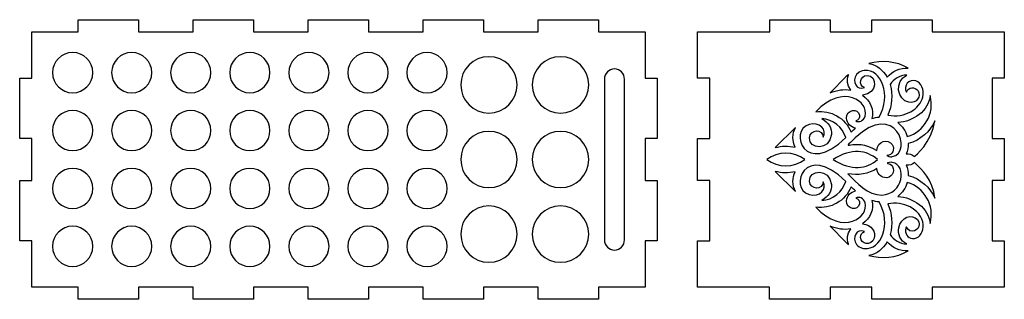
# Model space of a CAD drawing. Header units: millimetres. Extents: x -769 to 675, y -401 to 310.
# Tile 6 of 6: x 141 to 675, y -39 to 112. Entities that reach past the tile are written whole.
import ezdxf

# ---------------------------------------------------------------- set-up
doc = ezdxf.new("R2010")
doc.units = ezdxf.units.MM
doc.header["$MEASUREMENT"] = 0
doc.layers.add('Layer 1', color=7, linetype='Continuous')

msp = doc.modelspace()

# ---------------------------------------------------------------- linework, layer by layer
at = {"layer": 'Layer 1'}
for points, knots in [([(486.5563, 47.702), (486.5563, 47.702), (486.5563, 80.4169), (486.5563, 80.4169), (486.5563, 80.4169), (480.0133, 80.4169), (480.0133, 80.4169), (480.0133, 80.4169), (480.0133, 105.5925), (480.0133, 105.5925), (480.0133, 105.5925), (454.8225, 105.5925), (454.8225, 105.5925), (454.8225, 105.5925), (454.8225, 112.1355), (454.8225, 112.1355), (454.8225, 112.1355), (422.1077, 112.1355), (422.1077, 112.1355), (422.1077, 112.1355), (422.1077, 105.5925), (422.1077, 105.5925), (422.1077, 105.5925), (392.5004, 105.5925), (392.5004, 105.5925), (392.5004, 105.5925), (392.5004, 112.1355), (392.5004, 112.1355), (392.5004, 112.1355), (359.7852, 112.1355), (359.7852, 112.1355), (359.7852, 112.1355), (359.7852, 105.5925), (359.7852, 105.5925), (359.7852, 105.5925), (330.178, 105.5925), (330.178, 105.5925), (330.178, 105.5925), (330.178, 112.1355), (330.178, 112.1355), (330.178, 112.1355), (297.4628, 112.1355), (297.4628, 112.1355), (297.4628, 112.1355), (297.4628, 105.5925), (297.4628, 105.5925), (297.4628, 105.5925), (267.8559, 105.5925), (267.8559, 105.5925), (267.8559, 105.5925), (267.8559, 112.1355), (267.8559, 112.1355), (267.8559, 112.1355), (235.1407, 112.1355), (235.1407, 112.1355), (235.1407, 112.1355), (235.1407, 105.5925), (235.1407, 105.5925), (235.1407, 105.5925), (205.5335, 105.5925), (205.5335, 105.5925), (205.5335, 105.5925), (205.5335, 112.1355), (205.5335, 112.1355), (205.5335, 112.1355), (172.8183, 112.1355), (172.8183, 112.1355), (172.8183, 112.1355), (172.8183, 105.5925), (172.8183, 105.5925), (172.8183, 105.5925), (147.6279, 105.5925), (147.6279, 105.5925), (147.6279, 105.5925), (147.6279, 80.4169), (147.6279, 80.4169), (147.6279, 80.4169), (141.0849, 80.4169), (141.0849, 80.4169), (141.0849, 80.4169), (141.0849, 47.702), (141.0849, 47.702), (141.0849, 47.702), (147.6279, 47.702), (147.6279, 47.702), (147.6279, 47.702), (147.6279, 25.0195), (147.6279, 25.0195), (147.6279, 25.0195), (141.0849, 25.0195), (141.0849, 25.0195), (141.0849, 25.0195), (141.0849, -7.6957), (141.0849, -7.6957), (141.0849, -7.6957), (147.6279, -7.6957), (147.6279, -7.6957), (147.6279, -7.6957), (147.6279, -32.9017), (147.6279, -32.9017), (147.6279, -32.9017), (172.8123, -32.9017), (172.8123, -32.9017), (172.8123, -32.9017), (172.8116, -39.4164), (172.8116, -39.4164), (172.8116, -39.4164), (205.5268, -39.4192), (205.5268, -39.4192), (205.5268, -39.4192), (205.5272, -32.8763), (205.5272, -32.8763), (205.5272, -32.8763), (205.5272, -32.9017), (205.5272, -32.9017), (205.5272, -32.9017), (235.1344, -32.9017), (235.1344, -32.9017), (235.1344, -32.9017), (235.1337, -39.4221), (235.1337, -39.4221), (235.1337, -39.4221), (267.8489, -39.4249), (267.8489, -39.4249), (267.8489, -39.4249), (267.8496, -32.8819), (267.8496, -32.8819), (267.8496, -32.8819), (267.8496, -32.9017), (267.8496, -32.9017), (267.8496, -32.9017), (297.4568, -32.9017), (297.4568, -32.9017), (297.4568, -32.9017), (297.4561, -39.4277), (297.4561, -39.4277), (297.4561, -39.4277), (330.1713, -39.4309), (330.1713, -39.4309), (330.1713, -39.4309), (330.1717, -32.8879), (330.1717, -32.8879), (330.1717, -32.8879), (330.1717, -32.9017), (330.1717, -32.9017), (330.1717, -32.9017), (359.7789, -32.9017), (359.7789, -32.9017), (359.7789, -32.9017), (359.7782, -39.4334), (359.7782, -39.4334), (359.7782, -39.4334), (392.4934, -39.4365), (392.4934, -39.4365), (392.4934, -39.4365), (392.4941, -32.8936), (392.4941, -32.8936), (392.4941, -32.8936), (392.4941, -32.9017), (392.4941, -32.9017), (392.4941, -32.9017), (422.1013, -32.9017), (422.1013, -32.9017), (422.1013, -32.9017), (422.1006, -39.4394), (422.1006, -39.4394), (422.1006, -39.4394), (454.8158, -39.4422), (454.8158, -39.4422), (454.8158, -39.4422), (454.8162, -32.8992), (454.8162, -32.8992), (454.8162, -32.8992), (454.8162, -32.9017), (454.8162, -32.9017), (454.8162, -32.9017), (480.0133, -32.9017), (480.0133, -32.9017), (480.0133, -32.9017), (480.0133, -7.6957), (480.0133, -7.6957), (480.0133, -7.6957), (486.5563, -7.6957), (486.5563, -7.6957), (486.5563, -7.6957), (486.5563, 25.0195), (486.5563, 25.0195), (486.5563, 25.0195), (480.0133, 25.0195), (480.0133, 25.0195), (480.0133, 25.0195), (480.0133, 47.702), (480.0133, 47.702), (480.0133, 47.702), (486.5563, 47.702), (486.5563, 47.702)], [0, 0, 0, 0, 0.01538462, 0.01538462, 0.01538462, 0.03076923, 0.03076923, 0.03076923, 0.04615385, 0.04615385, 0.04615385, 0.06153846, 0.06153846, 0.06153846, 0.07692308, 0.07692308, 0.07692308, 0.09230769, 0.09230769, 0.09230769, 0.10769231, 0.10769231, 0.10769231, 0.12307692, 0.12307692, 0.12307692, 0.13846154, 0.13846154, 0.13846154, 0.15384615, 0.15384615, 0.15384615, 0.16923077, 0.16923077, 0.16923077, 0.18461538, 0.18461538, 0.18461538, 0.2, 0.2, 0.2, 0.21538462, 0.21538462, 0.21538462, 0.23076923, 0.23076923, 0.23076923, 0.24615385, 0.24615385, 0.24615385, 0.26153846, 0.26153846, 0.26153846, 0.27692308, 0.27692308, 0.27692308, 0.29230769, 0.29230769, 0.29230769, 0.30769231, 0.30769231, 0.30769231, 0.32307692, 0.32307692, 0.32307692, 0.33846154, 0.33846154, 0.33846154, 0.35384615, 0.35384615, 0.35384615, 0.36923077, 0.36923077, 0.36923077, 0.38461538, 0.38461538, 0.38461538, 0.4, 0.4, 0.4, 0.41538462, 0.41538462, 0.41538462, 0.43076923, 0.43076923, 0.43076923, 0.44615385, 0.44615385, 0.44615385, 0.46153846, 0.46153846, 0.46153846, 0.47692308, 0.47692308, 0.47692308, 0.49230769, 0.49230769, 0.49230769, 0.50769231, 0.50769231, 0.50769231, 0.52307692, 0.52307692, 0.52307692, 0.53846154, 0.53846154, 0.53846154, 0.55384615, 0.55384615, 0.55384615, 0.56923077, 0.56923077, 0.56923077, 0.58461538, 0.58461538, 0.58461538, 0.6, 0.6, 0.6, 0.61538462, 0.61538462, 0.61538462, 0.63076923, 0.63076923, 0.63076923, 0.64615385, 0.64615385, 0.64615385, 0.66153846, 0.66153846, 0.66153846, 0.67692308, 0.67692308, 0.67692308, 0.69230769, 0.69230769, 0.69230769, 0.70769231, 0.70769231, 0.70769231, 0.72307692, 0.72307692, 0.72307692, 0.73846154, 0.73846154, 0.73846154, 0.75384615, 0.75384615, 0.75384615, 0.76923077, 0.76923077, 0.76923077, 0.78461538, 0.78461538, 0.78461538, 0.8, 0.8, 0.8, 0.81538462, 0.81538462, 0.81538462, 0.83076923, 0.83076923, 0.83076923, 0.84615385, 0.84615385, 0.84615385, 0.86153846, 0.86153846, 0.86153846, 0.87692308, 0.87692308, 0.87692308, 0.89230769, 0.89230769, 0.89230769, 0.90769231, 0.90769231, 0.90769231, 0.92307692, 0.92307692, 0.92307692, 0.93846154, 0.93846154, 0.93846154, 0.95384615, 0.95384615, 0.95384615, 0.96923077, 0.96923077, 0.96923077, 0.98461538, 0.98461538, 0.98461538, 1, 1, 1, 1]), ([(674.6619, 80.3866), (674.6619, 80.3866), (674.6619, 105.5925), (674.6619, 105.5925), (674.6619, 105.5925), (635.6372, 105.5925), (635.6372, 105.5922), (635.6372, 105.5922), (635.6372, 112.1355), (635.6372, 112.1355), (635.6372, 112.1355), (602.922, 112.1355), (602.922, 112.1355), (602.922, 112.1355), (602.922, 105.5922), (602.922, 105.5922), (602.922, 105.5922), (580.2395, 105.5922), (580.2395, 105.5922), (580.2395, 105.5922), (580.2395, 112.1355), (580.2395, 112.1355), (580.2395, 112.1355), (547.5246, 112.1355), (547.5246, 112.1355), (547.5246, 112.1355), (547.5246, 105.5925), (547.5246, 105.5925), (547.5246, 105.5925), (508.4693, 105.5925), (508.4693, 105.5925), (508.4693, 105.5925), (508.4693, 80.4172), (508.4693, 80.4172), (508.4693, 80.4172), (515.0123, 80.4172), (515.0123, 80.4172), (515.0123, 80.4172), (515.0123, 47.702), (515.0123, 47.702), (515.0123, 47.702), (508.4693, 47.702), (508.4693, 47.702), (508.4693, 47.702), (508.4693, 25.0195), (508.4693, 25.0195), (508.4693, 25.0195), (515.0123, 25.0195), (515.0123, 25.0195), (515.0123, 25.0195), (515.0123, -7.6957), (515.0123, -7.6957), (515.0123, -7.6957), (508.4693, -7.6957), (508.4693, -7.6957), (508.4693, -7.6957), (508.4693, -32.9017), (508.4693, -32.9017), (508.4693, -32.9017), (547.494, -32.9017), (547.494, -32.9013), (547.494, -32.9013), (547.494, -39.4446), (547.494, -39.4446), (547.494, -39.4446), (580.2092, -39.4446), (580.2092, -39.4446), (580.2092, -39.4446), (580.2092, -32.9017), (580.2092, -32.9017), (580.2092, -32.9017), (602.8917, -32.9017), (602.8917, -32.9013), (602.8917, -32.9013), (602.8917, -39.4446), (602.8917, -39.4446), (602.8917, -39.4446), (635.6066, -39.4446), (635.6066, -39.4446), (635.6066, -39.4446), (635.6066, -32.9017), (635.6066, -32.9017), (635.6066, -32.9017), (674.6619, -32.9017), (674.6619, -32.9017), (674.6619, -32.9017), (674.6619, -7.7264), (674.6619, -7.7264), (674.6619, -7.7264), (668.1189, -7.7264), (668.1189, -7.7264), (668.1189, -7.7264), (668.1189, 24.9888), (668.1189, 24.9888), (668.1189, 24.9888), (674.6619, 24.9888), (674.6619, 24.9888), (674.6619, 24.9888), (674.6619, 47.6714), (674.6619, 47.6714), (674.6619, 47.6714), (668.1189, 47.6714), (668.1189, 47.6714), (668.1189, 47.6714), (668.1189, 80.3866), (668.1189, 80.3866), (668.1189, 80.3866), (674.6619, 80.3866), (674.6619, 80.3866)], [0, 0, 0, 0, 0.02777778, 0.02777778, 0.02777778, 0.05555556, 0.05555556, 0.05555556, 0.08333333, 0.08333333, 0.08333333, 0.11111111, 0.11111111, 0.11111111, 0.13888889, 0.13888889, 0.13888889, 0.16666667, 0.16666667, 0.16666667, 0.19444444, 0.19444444, 0.19444444, 0.22222222, 0.22222222, 0.22222222, 0.25, 0.25, 0.25, 0.27777778, 0.27777778, 0.27777778, 0.30555556, 0.30555556, 0.30555556, 0.33333333, 0.33333333, 0.33333333, 0.36111111, 0.36111111, 0.36111111, 0.38888889, 0.38888889, 0.38888889, 0.41666667, 0.41666667, 0.41666667, 0.44444444, 0.44444444, 0.44444444, 0.47222222, 0.47222222, 0.47222222, 0.5, 0.5, 0.5, 0.52777778, 0.52777778, 0.52777778, 0.55555556, 0.55555556, 0.55555556, 0.58333333, 0.58333333, 0.58333333, 0.61111111, 0.61111111, 0.61111111, 0.63888889, 0.63888889, 0.63888889, 0.66666667, 0.66666667, 0.66666667, 0.69444444, 0.69444444, 0.69444444, 0.72222222, 0.72222222, 0.72222222, 0.75, 0.75, 0.75, 0.77777778, 0.77777778, 0.77777778, 0.80555556, 0.80555556, 0.80555556, 0.83333333, 0.83333333, 0.83333333, 0.86111111, 0.86111111, 0.86111111, 0.88888889, 0.88888889, 0.88888889, 0.91666667, 0.91666667, 0.91666667, 0.94444444, 0.94444444, 0.94444444, 0.97222222, 0.97222222, 0.97222222, 1, 1, 1, 1]), ([(169.7869, 72.5284), (163.7643, 72.5284), (158.8818, 77.4105), (158.8818, 83.4335), (158.8818, 89.4561), (163.7643, 94.3382), (169.7869, 94.3382), (175.8095, 94.3382), (180.692, 89.4561), (180.692, 83.4335), (180.692, 77.4105), (175.8095, 72.5284), (169.7869, 72.5284)], [0, 0, 0, 0, 0.25, 0.25, 0.25, 0.5, 0.5, 0.5, 0.75, 0.75, 0.75, 1, 1, 1, 1]), ([(201.7944, 72.5284), (195.7718, 72.5284), (190.8893, 77.4105), (190.8893, 83.4335), (190.8893, 89.4561), (195.7718, 94.3382), (201.7944, 94.3382), (207.817, 94.3382), (212.6995, 89.4561), (212.6995, 83.4335), (212.6995, 77.4105), (207.817, 72.5284), (201.7944, 72.5284)], [0, 0, 0, 0, 0.25, 0.25, 0.25, 0.5, 0.5, 0.5, 0.75, 0.75, 0.75, 1, 1, 1, 1]), ([(233.8019, 72.5284), (227.7793, 72.5284), (222.8969, 77.4105), (222.8969, 83.4335), (222.8969, 89.4561), (227.7793, 94.3382), (233.8019, 94.3382), (239.8246, 94.3382), (244.707, 89.4561), (244.707, 83.4335), (244.707, 77.4105), (239.8246, 72.5284), (233.8019, 72.5284)], [0, 0, 0, 0, 0.25, 0.25, 0.25, 0.5, 0.5, 0.5, 0.75, 0.75, 0.75, 1, 1, 1, 1]), ([(265.8095, 72.5284), (259.7865, 72.5284), (254.9044, 77.4105), (254.9044, 83.4335), (254.9044, 89.4561), (259.7865, 94.3382), (265.8095, 94.3382), (271.8321, 94.3382), (276.7145, 89.4561), (276.7145, 83.4335), (276.7145, 77.4105), (271.8321, 72.5284), (265.8095, 72.5284)], [0, 0, 0, 0, 0.25, 0.25, 0.25, 0.5, 0.5, 0.5, 0.75, 0.75, 0.75, 1, 1, 1, 1]), ([(297.8166, 72.5284), (291.794, 72.5284), (286.9119, 77.4105), (286.9119, 83.4335), (286.9119, 89.4561), (291.794, 94.3382), (297.8166, 94.3382), (303.8396, 94.3382), (308.7221, 89.4561), (308.7221, 83.4335), (308.7221, 77.4105), (303.8396, 72.5284), (297.8166, 72.5284)], [0, 0, 0, 0, 0.25, 0.25, 0.25, 0.5, 0.5, 0.5, 0.75, 0.75, 0.75, 1, 1, 1, 1]), ([(329.8242, 72.5284), (323.8015, 72.5284), (318.9195, 77.4105), (318.9195, 83.4335), (318.9195, 89.4561), (323.8015, 94.3382), (329.8242, 94.3382), (335.8471, 94.3382), (340.7292, 89.4561), (340.7292, 83.4335), (340.7292, 77.4105), (335.8471, 72.5284), (329.8242, 72.5284)], [0, 0, 0, 0, 0.25, 0.25, 0.25, 0.5, 0.5, 0.5, 0.75, 0.75, 0.75, 1, 1, 1, 1]), ([(361.8317, 72.5284), (355.8091, 72.5284), (350.9266, 77.4105), (350.9266, 83.4335), (350.9266, 89.4561), (355.8091, 94.3382), (361.8317, 94.3382), (367.8543, 94.3382), (372.7368, 89.4561), (372.7368, 83.4335), (372.7368, 77.4105), (367.8543, 72.5284), (361.8317, 72.5284)], [0, 0, 0, 0, 0.25, 0.25, 0.25, 0.5, 0.5, 0.5, 0.75, 0.75, 0.75, 1, 1, 1, 1]), ([(395.378, 61.5098), (386.9463, 61.5098), (380.1112, 68.3448), (380.1112, 76.7766), (380.1112, 85.2083), (386.9463, 92.0437), (395.378, 92.0437), (403.8098, 92.0437), (410.6452, 85.2083), (410.6452, 76.7766), (410.6452, 68.3448), (403.8098, 61.5098), (395.378, 61.5098)], [0, 0, 0, 0, 0.25, 0.25, 0.25, 0.5, 0.5, 0.5, 0.75, 0.75, 0.75, 1, 1, 1, 1]), ([(434.1564, 61.5098), (425.7247, 61.5098), (418.8893, 68.3448), (418.8893, 76.7766), (418.8893, 85.2083), (425.7247, 92.0437), (434.1564, 92.0437), (442.5882, 92.0437), (449.4232, 85.2083), (449.4232, 76.7766), (449.4232, 68.3448), (442.5882, 61.5098), (434.1564, 61.5098)], [0, 0, 0, 0, 0.25, 0.25, 0.25, 0.5, 0.5, 0.5, 0.75, 0.75, 0.75, 1, 1, 1, 1]), ([(468.8465, 36.3454), (468.8465, 36.3454), (468.8465, -7.2748), (468.8465, -7.2748), (468.8465, -10.2862), (466.4053, -12.7274), (463.394, -12.7274), (460.3826, -12.7274), (457.9414, -10.2862), (457.9414, -7.2748), (457.9414, -7.2748), (457.9414, 36.3454), (457.9414, 36.3454), (457.9414, 36.3454), (457.9414, 79.9657), (457.9414, 79.9657), (457.9414, 82.977), (460.3826, 85.4182), (463.394, 85.4182), (466.4053, 85.4182), (468.8465, 82.977), (468.8465, 79.9657), (468.8465, 79.9657), (468.8465, 36.3454), (468.8465, 36.3454)], [0, 0, 0, 0, 0.125, 0.125, 0.125, 0.25, 0.25, 0.25, 0.375, 0.375, 0.375, 0.5, 0.5, 0.5, 0.625, 0.625, 0.625, 0.75, 0.75, 0.75, 0.875, 0.875, 0.875, 1, 1, 1, 1]), ([(594.5372, 82.3346), (596.3336, 84.6245), (599.3858, 84.6068), (598.8418, 84.6188), (608.1266, 85.5124), (613.6271, 71.0503), (606.8541, 59.3522), (605.4656, 59.2446), (604.1102, 58.9557), (602.7961, 58.5214), (604.4252, 63.1812), (601.7424, 68.3307), (597.8706, 71.2193), (605.8755, 71.8532), (606.1344, 81.9102), (600.3291, 81.8795), (596.3371, 81.8583), (595.4633, 76.6182), (598.9462, 75.3556), (594.7073, 73.4033), (591.7654, 78.8012), (594.5372, 82.3346)], [0, 0, 0, 0, 0.14285714, 0.14285714, 0.14285714, 0.28571429, 0.28571429, 0.28571429, 0.42857143, 0.42857143, 0.42857143, 0.57142857, 0.57142857, 0.57142857, 0.71428571, 0.71428571, 0.71428571, 0.85714286, 0.85714286, 0.85714286, 1, 1, 1, 1]), ([(622.6296, 85.9163), (618.0802, 86.1033), (613.9467, 84.1144), (611.1188, 80.9898), (609.0018, 84.7434), (605.5206, 87.8097), (601.2446, 88.3759), (608.2987, 90.3476), (616.0316, 89.5595), (622.6296, 85.9163)], [0, 0, 0, 0, 0.33333333, 0.33333333, 0.33333333, 0.66666667, 0.66666667, 0.66666667, 1, 1, 1, 1]), ([(588.8533, 81.108), (592.6555, 84.9092), (586.9239, 79.6623), (591.4875, 73.935), (587.7477, 74.6137), (583.8241, 73.9914), (580.2458, 72.5006), (580.2458, 72.5006), (588.8533, 81.108), (588.8533, 81.108)], [0, 0, 0, 0, 0.33333333, 0.33333333, 0.33333333, 0.66666667, 0.66666667, 0.66666667, 1, 1, 1, 1]), ([(626.7899, 78.9268), (629.4467, 78.0219), (631.4099, 74.2383), (630.5082, 70.2128), (629.0922, 63.8924), (620.7853, 58.5912), (611.6071, 60.3572), (613.8063, 65.5551), (614.3344, 71.5181), (612.797, 76.9459), (614.6805, 79.9258), (617.889, 81.9949), (621.8405, 82.1212), (614.7433, 78.7257), (616.7241, 68.5593), (622.8677, 67.3698), (627.1988, 66.5316), (629.7215, 70.7444), (627.9223, 73.5134), (626.2759, 76.0481), (622.545, 75.6671), (621.651, 72.7934), (619.6476, 76.3088), (623.0942, 80.1851), (626.7899, 78.9268)], [0, 0, 0, 0, 0.125, 0.125, 0.125, 0.25, 0.25, 0.25, 0.375, 0.375, 0.375, 0.5, 0.5, 0.5, 0.625, 0.625, 0.625, 0.75, 0.75, 0.75, 0.875, 0.875, 0.875, 1, 1, 1, 1]), ([(599.226, 59.9), (598.4026, 57.106), (595.9088, 56.2961), (594.1365, 57.2436), (595.5793, 57.438), (596.566, 58.8354), (596.2574, 60.3795), (595.4629, 64.3539), (588.9468, 63.5404), (589.1648, 58.7189), (589.2904, 55.9383), (591.4441, 53.9519), (593.9788, 53.2904), (593.3533, 52.757), (592.653, 52.1298), (591.6818, 51.1963), (588.4977, 58.7782), (580.7722, 63.323), (572.436, 62.1472), (587.4848, 78.1108), (601.4495, 67.4453), (599.226, 59.9)], [0, 0, 0, 0, 0.14285714, 0.14285714, 0.14285714, 0.28571429, 0.28571429, 0.28571429, 0.42857143, 0.42857143, 0.42857143, 0.57142857, 0.57142857, 0.57142857, 0.71428571, 0.71428571, 0.71428571, 0.85714286, 0.85714286, 0.85714286, 1, 1, 1, 1]), ([(622.0803, 48.7815), (621.2354, 51.7682), (619.3961, 54.4193), (616.9686, 56.3222), (625.4208, 57.0009), (633.5559, 62.5229), (634.472, 70.9526), (637.0921, 61.2445), (631.3655, 51.5509), (622.0803, 48.7815)], [0, 0, 0, 0, 0.33333333, 0.33333333, 0.33333333, 0.66666667, 0.66666667, 0.66666667, 1, 1, 1, 1]), ([(613.8543, 37.8888), (613.9668, 37.9449), (612.5737, 37.5445), (611.0578, 38.4639), (614.145, 38.5647), (615.4996, 41.9673), (613.9217, 44.3997), (611.7298, 47.7786), (605.896, 46.4116), (605.6391, 41.2755), (592.7627, 49.1498), (584.7229, 39.1362), (593.8885, 48.0389), (615.3511, 68.886), (625.7824, 40.033), (613.8543, 37.8888)], [0, 0, 0, 0, 0.2, 0.2, 0.2, 0.4, 0.4, 0.4, 0.6, 0.6, 0.6, 0.8, 0.8, 0.8, 1, 1, 1, 1]), ([(169.7869, 41.1365), (163.7643, 41.1365), (158.8818, 46.0186), (158.8818, 52.0412), (158.8818, 58.0642), (163.7643, 62.9463), (169.7869, 62.9463), (175.8095, 62.9463), (180.692, 58.0642), (180.692, 52.0412), (180.692, 46.0186), (175.8095, 41.1365), (169.7869, 41.1365)], [0, 0, 0, 0, 0.25, 0.25, 0.25, 0.5, 0.5, 0.5, 0.75, 0.75, 0.75, 1, 1, 1, 1]), ([(201.7944, 41.1365), (195.7718, 41.1365), (190.8893, 46.0186), (190.8893, 52.0412), (190.8893, 58.0642), (195.7718, 62.9463), (201.7944, 62.9463), (207.817, 62.9463), (212.6995, 58.0642), (212.6995, 52.0412), (212.6995, 46.0186), (207.817, 41.1365), (201.7944, 41.1365)], [0, 0, 0, 0, 0.25, 0.25, 0.25, 0.5, 0.5, 0.5, 0.75, 0.75, 0.75, 1, 1, 1, 1]), ([(233.8019, 41.1365), (227.7793, 41.1365), (222.8969, 46.0186), (222.8969, 52.0412), (222.8969, 58.0642), (227.7793, 62.9463), (233.8019, 62.9463), (239.8246, 62.9463), (244.707, 58.0642), (244.707, 52.0412), (244.707, 46.0186), (239.8246, 41.1365), (233.8019, 41.1365)], [0, 0, 0, 0, 0.25, 0.25, 0.25, 0.5, 0.5, 0.5, 0.75, 0.75, 0.75, 1, 1, 1, 1]), ([(265.8095, 41.1365), (259.7865, 41.1365), (254.9044, 46.0186), (254.9044, 52.0412), (254.9044, 58.0642), (259.7865, 62.9463), (265.8095, 62.9463), (271.8321, 62.9463), (276.7145, 58.0642), (276.7145, 52.0412), (276.7145, 46.0186), (271.8321, 41.1365), (265.8095, 41.1365)], [0, 0, 0, 0, 0.25, 0.25, 0.25, 0.5, 0.5, 0.5, 0.75, 0.75, 0.75, 1, 1, 1, 1]), ([(297.8166, 41.1365), (291.794, 41.1365), (286.9119, 46.0186), (286.9119, 52.0412), (286.9119, 58.0642), (291.794, 62.9463), (297.8166, 62.9463), (303.8396, 62.9463), (308.7221, 58.0642), (308.7221, 52.0412), (308.7221, 46.0186), (303.8396, 41.1365), (297.8166, 41.1365)], [0, 0, 0, 0, 0.25, 0.25, 0.25, 0.5, 0.5, 0.5, 0.75, 0.75, 0.75, 1, 1, 1, 1]), ([(329.8242, 41.1365), (323.8015, 41.1365), (318.9195, 46.0186), (318.9195, 52.0412), (318.9195, 58.0642), (323.8015, 62.9463), (329.8242, 62.9463), (335.8471, 62.9463), (340.7292, 58.0642), (340.7292, 52.0412), (340.7292, 46.0186), (335.8471, 41.1365), (329.8242, 41.1365)], [0, 0, 0, 0, 0.25, 0.25, 0.25, 0.5, 0.5, 0.5, 0.75, 0.75, 0.75, 1, 1, 1, 1]), ([(361.8317, 41.1365), (355.8091, 41.1365), (350.9266, 46.0186), (350.9266, 52.0412), (350.9266, 58.0642), (355.8091, 62.9463), (361.8317, 62.9463), (367.8543, 62.9463), (372.7368, 58.0642), (372.7368, 52.0412), (372.7368, 46.0186), (367.8543, 41.1365), (361.8317, 41.1365)], [0, 0, 0, 0, 0.25, 0.25, 0.25, 0.5, 0.5, 0.5, 0.75, 0.75, 0.75, 1, 1, 1, 1]), ([(561.477, 53.7317), (559.7085, 50.3687), (559.7311, 46.3421), (561.3426, 42.9484), (557.709, 43.8875), (554.0345, 43.8017), (550.506, 42.7607), (550.506, 42.7607), (561.477, 53.7317), (561.477, 53.7317)], [0, 0, 0, 0, 0.33333333, 0.33333333, 0.33333333, 0.66666667, 0.66666667, 0.66666667, 1, 1, 1, 1]), ([(568.8465, 55.3803), (574.5756, 57.1995), (578.8164, 52.0504), (576.5434, 48.4503), (576.2961, 53.1747), (569.4639, 52.8526), (569.0635, 48.1384), (568.5199, 41.7362), (579.9679, 40.8599), (580.9465, 49.8931), (581.2869, 53.0339), (579.4101, 56.7215), (575.7395, 58.4974), (582.0115, 58.2159), (587.0022, 53.925), (588.6952, 48.239), (566.8569, 26.4765), (557.3615, 51.7343), (568.8465, 55.3803)], [0, 0, 0, 0, 0.16666667, 0.16666667, 0.16666667, 0.33333333, 0.33333333, 0.33333333, 0.5, 0.5, 0.5, 0.66666667, 0.66666667, 0.66666667, 0.83333333, 0.83333333, 0.83333333, 1, 1, 1, 1]), ([(625.9591, 38.0098), (624.6754, 39.187), (622.9909, 39.6488), (621.4196, 39.4195), (622.2765, 41.1287), (622.6356, 43.0553), (622.6155, 44.9737), (629.3913, 46.7732), (634.5973, 51.6849), (637.0988, 57.3752), (635.6041, 45.6655), (626.0689, 37.9093), (625.9591, 38.0098)], [0, 0, 0, 0, 0.25, 0.25, 0.25, 0.5, 0.5, 0.5, 0.75, 0.75, 0.75, 1, 1, 1, 1]), ([(395.378, 21.0783), (386.9463, 21.0783), (380.1112, 27.9137), (380.1112, 36.3454), (380.1112, 44.7772), (386.9463, 51.6126), (395.378, 51.6126), (403.8098, 51.6126), (410.6452, 44.7772), (410.6452, 36.3454), (410.6452, 27.9137), (403.8098, 21.0783), (395.378, 21.0783)], [0, 0, 0, 0, 0.25, 0.25, 0.25, 0.5, 0.5, 0.5, 0.75, 0.75, 0.75, 1, 1, 1, 1]), ([(434.1564, 21.0783), (425.7247, 21.0783), (418.8893, 27.9137), (418.8893, 36.3454), (418.8893, 44.7772), (425.7247, 51.6126), (434.1564, 51.6126), (442.5882, 51.6126), (449.4232, 44.7772), (449.4232, 36.3454), (449.4232, 27.9137), (442.5882, 21.0783), (434.1564, 21.0783)], [0, 0, 0, 0, 0.25, 0.25, 0.25, 0.5, 0.5, 0.5, 0.75, 0.75, 0.75, 1, 1, 1, 1]), ([(568.8465, 17.3081), (557.4007, 20.9417), (566.8198, 46.249), (588.6952, 24.4494), (586.9991, 18.7527), (582.0051, 14.4721), (575.7395, 14.191), (579.4076, 15.9658), (581.2865, 19.658), (580.9465, 22.7956), (579.9724, 31.7865), (568.5174, 30.9779), (569.0635, 24.5499), (569.4635, 19.8425), (576.2965, 19.5204), (576.5434, 24.2381), (578.7896, 20.6807), (574.6437, 15.4677), (568.8465, 17.3081)], [0, 0, 0, 0, 0.16666667, 0.16666667, 0.16666667, 0.33333333, 0.33333333, 0.33333333, 0.5, 0.5, 0.5, 0.66666667, 0.66666667, 0.66666667, 0.83333333, 0.83333333, 0.83333333, 1, 1, 1, 1]), ([(581.9498, 36.3444), (591.9037, 42.7402), (600.0702, 41.4297), (605.9376, 36.3444), (600.0568, 31.2474), (591.9736, 29.9033), (581.9498, 36.3444)], [0, 0, 0, 0, 0.5, 0.5, 0.5, 1, 1, 1, 1]), ([(546.0327, 36.3444), (552.0289, 40.8818), (560.5009, 40.8705), (566.4924, 36.3444), (560.5009, 31.8179), (552.0289, 31.8066), (546.0327, 36.3444)], [0, 0, 0, 0, 0.5, 0.5, 0.5, 1, 1, 1, 1]), ([(605.6391, 31.4129), (605.7552, 29.0955), (607.1945, 26.9065), (609.694, 26.5026), (613.4246, 25.8993), (615.7035, 29.7654), (614.0494, 32.509), (612.6365, 34.8525), (609.2572, 33.9229), (612.4813, 34.7752), (613.0446, 34.9241), (613.8948, 34.7794), (613.8543, 34.7996), (622.2797, 33.2851), (619.7305, 17.3367), (608.2705, 17.0679), (600.6699, 16.8894), (594.7993, 23.892), (589.7924, 28.6506), (595.3006, 27.4985), (601.1236, 28.6517), (605.6391, 31.4129)], [0, 0, 0, 0, 0.14285714, 0.14285714, 0.14285714, 0.28571429, 0.28571429, 0.28571429, 0.42857143, 0.42857143, 0.42857143, 0.57142857, 0.57142857, 0.57142857, 0.71428571, 0.71428571, 0.71428571, 0.85714286, 0.85714286, 0.85714286, 1, 1, 1, 1]), ([(622.6155, 27.7147), (622.6356, 29.6331), (622.2765, 31.5596), (621.4196, 33.2692), (623.1828, 33.0117), (624.9671, 33.6707), (626.0166, 34.7378), (630.0912, 30.6632), (635.7805, 25.64), (637.0988, 15.3132), (634.5923, 21.0144), (629.3814, 25.9177), (622.6155, 27.7147)], [0, 0, 0, 0, 0.25, 0.25, 0.25, 0.5, 0.5, 0.5, 0.75, 0.75, 0.75, 1, 1, 1, 1]), ([(169.7869, 9.7446), (163.7643, 9.7446), (158.8818, 14.6267), (158.8818, 20.6496), (158.8818, 26.6723), (163.7643, 31.5543), (169.7869, 31.5543), (175.8095, 31.5543), (180.692, 26.6723), (180.692, 20.6496), (180.692, 14.6267), (175.8095, 9.7446), (169.7869, 9.7446)], [0, 0, 0, 0, 0.25, 0.25, 0.25, 0.5, 0.5, 0.5, 0.75, 0.75, 0.75, 1, 1, 1, 1]), ([(201.7944, 9.7446), (195.7718, 9.7446), (190.8893, 14.6267), (190.8893, 20.6496), (190.8893, 26.6723), (195.7718, 31.5543), (201.7944, 31.5543), (207.817, 31.5543), (212.6995, 26.6723), (212.6995, 20.6496), (212.6995, 14.6267), (207.817, 9.7446), (201.7944, 9.7446)], [0, 0, 0, 0, 0.25, 0.25, 0.25, 0.5, 0.5, 0.5, 0.75, 0.75, 0.75, 1, 1, 1, 1]), ([(233.8019, 9.7446), (227.7793, 9.7446), (222.8969, 14.6267), (222.8969, 20.6496), (222.8969, 26.6723), (227.7793, 31.5543), (233.8019, 31.5543), (239.8246, 31.5543), (244.707, 26.6723), (244.707, 20.6496), (244.707, 14.6267), (239.8246, 9.7446), (233.8019, 9.7446)], [0, 0, 0, 0, 0.25, 0.25, 0.25, 0.5, 0.5, 0.5, 0.75, 0.75, 0.75, 1, 1, 1, 1]), ([(265.8095, 9.7446), (259.7865, 9.7446), (254.9044, 14.6267), (254.9044, 20.6496), (254.9044, 26.6723), (259.7865, 31.5543), (265.8095, 31.5543), (271.8321, 31.5543), (276.7145, 26.6723), (276.7145, 20.6496), (276.7145, 14.6267), (271.8321, 9.7446), (265.8095, 9.7446)], [0, 0, 0, 0, 0.25, 0.25, 0.25, 0.5, 0.5, 0.5, 0.75, 0.75, 0.75, 1, 1, 1, 1]), ([(297.8166, 9.7446), (291.794, 9.7446), (286.9119, 14.6267), (286.9119, 20.6496), (286.9119, 26.6723), (291.794, 31.5543), (297.8166, 31.5543), (303.8396, 31.5543), (308.7221, 26.6723), (308.7221, 20.6496), (308.7221, 14.6267), (303.8396, 9.7446), (297.8166, 9.7446)], [0, 0, 0, 0, 0.25, 0.25, 0.25, 0.5, 0.5, 0.5, 0.75, 0.75, 0.75, 1, 1, 1, 1]), ([(329.8242, 9.7446), (323.8015, 9.7446), (318.9195, 14.6267), (318.9195, 20.6496), (318.9195, 26.6723), (323.8015, 31.5543), (329.8242, 31.5543), (335.8471, 31.5543), (340.7292, 26.6723), (340.7292, 20.6496), (340.7292, 14.6267), (335.8471, 9.7446), (329.8242, 9.7446)], [0, 0, 0, 0, 0.25, 0.25, 0.25, 0.5, 0.5, 0.5, 0.75, 0.75, 0.75, 1, 1, 1, 1]), ([(361.8317, 9.7446), (355.8091, 9.7446), (350.9266, 14.6267), (350.9266, 20.6496), (350.9266, 26.6723), (355.8091, 31.5543), (361.8317, 31.5543), (367.8543, 31.5543), (372.7368, 26.6723), (372.7368, 20.6496), (372.7368, 14.6267), (367.8543, 9.7446), (361.8317, 9.7446)], [0, 0, 0, 0, 0.25, 0.25, 0.25, 0.5, 0.5, 0.5, 0.75, 0.75, 0.75, 1, 1, 1, 1]), ([(550.506, 29.9277), (554.0345, 28.8866), (557.709, 28.8009), (561.3426, 29.74), (559.7311, 26.3463), (559.7085, 22.3197), (561.477, 18.9567), (561.477, 18.9567), (550.506, 29.9277), (550.506, 29.9277)], [0, 0, 0, 0, 0.33333333, 0.33333333, 0.33333333, 0.66666667, 0.66666667, 0.66666667, 1, 1, 1, 1]), ([(572.436, 10.5411), (580.7757, 9.365), (588.4991, 13.9137), (591.6818, 21.4921), (592.6477, 20.5636), (593.3484, 19.936), (593.9788, 19.3983), (591.4441, 18.7369), (589.2904, 16.75), (589.1648, 13.9694), (588.9464, 9.135), (595.4657, 8.3493), (596.2574, 12.3089), (596.5657, 13.8523), (595.58, 15.25), (594.1365, 15.4448), (595.9466, 16.4128), (598.4234, 15.5111), (599.226, 12.7883), (601.4316, 5.3049), (587.5476, -5.4891), (572.436, 10.5411)], [0, 0, 0, 0, 0.14285714, 0.14285714, 0.14285714, 0.28571429, 0.28571429, 0.28571429, 0.42857143, 0.42857143, 0.42857143, 0.57142857, 0.57142857, 0.57142857, 0.71428571, 0.71428571, 0.71428571, 0.85714286, 0.85714286, 0.85714286, 1, 1, 1, 1]), ([(634.472, 1.7362), (633.5562, 10.1644), (625.4197, 15.6878), (616.9686, 16.3662), (619.3961, 18.2691), (621.2354, 20.9206), (622.0803, 23.9072), (631.3767, 21.1344), (637.0886, 11.4316), (634.472, 1.7362)], [0, 0, 0, 0, 0.33333333, 0.33333333, 0.33333333, 0.66666667, 0.66666667, 0.66666667, 1, 1, 1, 1]), ([(395.378, -19.3529), (386.9463, -19.3529), (380.1112, -12.5175), (380.1112, -4.0857), (380.1112, 4.346), (386.9463, 11.1811), (395.378, 11.1811), (403.8098, 11.1811), (410.6452, 4.346), (410.6452, -4.0857), (410.6452, -12.5175), (403.8098, -19.3529), (395.378, -19.3529)], [0, 0, 0, 0, 0.25, 0.25, 0.25, 0.5, 0.5, 0.5, 0.75, 0.75, 0.75, 1, 1, 1, 1]), ([(434.1564, -19.3529), (425.7247, -19.3529), (418.8893, -12.5175), (418.8893, -4.0857), (418.8893, 4.346), (425.7247, 11.1811), (434.1564, 11.1811), (442.5882, 11.1811), (449.4232, 4.346), (449.4232, -4.0857), (449.4232, -12.5175), (442.5882, -19.3529), (434.1564, -19.3529)], [0, 0, 0, 0, 0.25, 0.25, 0.25, 0.5, 0.5, 0.5, 0.75, 0.75, 0.75, 1, 1, 1, 1]), ([(598.8418, -11.9301), (599.5301, -11.9156), (596.3745, -11.9883), (594.5372, -9.6459), (591.7453, -6.087), (594.7291, -0.7248), (598.9462, -2.6672), (597.6526, -3.1361), (596.7266, -4.4784), (596.7541, -5.8895), (596.8253, -9.5238), (602.5763, -10.803), (604.1405, -6.2881), (605.2243, -3.1597), (602.662, 1.0899), (597.8706, 1.4691), (601.7424, 4.358), (604.4252, 9.5075), (602.7961, 14.1673), (604.1102, 13.7327), (605.4656, 13.4438), (606.8541, 13.3366), (613.8317, 1.2853), (607.8193, -12.7944), (598.8418, -11.9301)], [0, 0, 0, 0, 0.125, 0.125, 0.125, 0.25, 0.25, 0.25, 0.375, 0.375, 0.375, 0.5, 0.5, 0.5, 0.625, 0.625, 0.625, 0.75, 0.75, 0.75, 0.875, 0.875, 0.875, 1, 1, 1, 1]), ([(624.9266, -6.4455), (622.4613, -6.2694), (620.3637, -3.8321), (621.3674, -0.7604), (621.8934, 0.8493), (621.3437, -1.2561), (623.525, -2.2351), (626.8495, -3.727), (630.1985, 0.4976), (627.5622, 3.7819), (624.819, 7.2003), (618.488, 5.0957), (617.4706, -0.6458), (616.8335, -4.242), (618.2389, -7.7098), (621.8405, -9.4324), (617.9031, -9.3068), (614.6844, -7.2431), (612.797, -4.2575), (614.3344, 1.1703), (613.8063, 7.1337), (611.6071, 12.3311), (615.6538, 13.1097), (620.0028, 12.5301), (623.6569, 10.605), (634.4195, 4.9344), (631.237, -6.897), (624.9266, -6.4455)], [0, 0, 0, 0, 0.11111111, 0.11111111, 0.11111111, 0.22222222, 0.22222222, 0.22222222, 0.33333333, 0.33333333, 0.33333333, 0.44444444, 0.44444444, 0.44444444, 0.55555556, 0.55555556, 0.55555556, 0.66666667, 0.66666667, 0.66666667, 0.77777778, 0.77777778, 0.77777778, 0.88888889, 0.88888889, 0.88888889, 1, 1, 1, 1]), ([(169.7869, -21.6474), (163.7643, -21.6474), (158.8818, -16.7653), (158.8818, -10.7426), (158.8818, -4.7197), (163.7643, 0.1624), (169.7869, 0.1624), (175.8095, 0.1624), (180.692, -4.7197), (180.692, -10.7426), (180.692, -16.7653), (175.8095, -21.6474), (169.7869, -21.6474)], [0, 0, 0, 0, 0.25, 0.25, 0.25, 0.5, 0.5, 0.5, 0.75, 0.75, 0.75, 1, 1, 1, 1]), ([(201.7944, -21.6474), (195.7718, -21.6474), (190.8893, -16.7653), (190.8893, -10.7426), (190.8893, -4.7197), (195.7718, 0.1624), (201.7944, 0.1624), (207.817, 0.1624), (212.6995, -4.7197), (212.6995, -10.7426), (212.6995, -16.7653), (207.817, -21.6474), (201.7944, -21.6474)], [0, 0, 0, 0, 0.25, 0.25, 0.25, 0.5, 0.5, 0.5, 0.75, 0.75, 0.75, 1, 1, 1, 1]), ([(233.8019, -21.6474), (227.7793, -21.6474), (222.8969, -16.7653), (222.8969, -10.7426), (222.8969, -4.7197), (227.7793, 0.1624), (233.8019, 0.1624), (239.8246, 0.1624), (244.707, -4.7197), (244.707, -10.7426), (244.707, -16.7653), (239.8246, -21.6474), (233.8019, -21.6474)], [0, 0, 0, 0, 0.25, 0.25, 0.25, 0.5, 0.5, 0.5, 0.75, 0.75, 0.75, 1, 1, 1, 1]), ([(265.8095, -21.6474), (259.7865, -21.6474), (254.9044, -16.7653), (254.9044, -10.7426), (254.9044, -4.7197), (259.7865, 0.1624), (265.8095, 0.1624), (271.8321, 0.1624), (276.7145, -4.7197), (276.7145, -10.7426), (276.7145, -16.7653), (271.8321, -21.6474), (265.8095, -21.6474)], [0, 0, 0, 0, 0.25, 0.25, 0.25, 0.5, 0.5, 0.5, 0.75, 0.75, 0.75, 1, 1, 1, 1]), ([(297.8166, -21.6474), (291.794, -21.6474), (286.9119, -16.7653), (286.9119, -10.7426), (286.9119, -4.7197), (291.794, 0.1624), (297.8166, 0.1624), (303.8396, 0.1624), (308.7221, -4.7197), (308.7221, -10.7426), (308.7221, -16.7653), (303.8396, -21.6474), (297.8166, -21.6474)], [0, 0, 0, 0, 0.25, 0.25, 0.25, 0.5, 0.5, 0.5, 0.75, 0.75, 0.75, 1, 1, 1, 1]), ([(329.8242, -21.6474), (323.8015, -21.6474), (318.9195, -16.7653), (318.9195, -10.7426), (318.9195, -4.7197), (323.8015, 0.1624), (329.8242, 0.1624), (335.8471, 0.1624), (340.7292, -4.7197), (340.7292, -10.7426), (340.7292, -16.7653), (335.8471, -21.6474), (329.8242, -21.6474)], [0, 0, 0, 0, 0.25, 0.25, 0.25, 0.5, 0.5, 0.5, 0.75, 0.75, 0.75, 1, 1, 1, 1]), ([(361.8317, -21.6474), (355.8091, -21.6474), (350.9266, -16.7653), (350.9266, -10.7426), (350.9266, -4.7197), (355.8091, 0.1624), (361.8317, 0.1624), (367.8543, 0.1624), (372.7368, -4.7197), (372.7368, -10.7426), (372.7368, -16.7653), (367.8543, -21.6474), (361.8317, -21.6474)], [0, 0, 0, 0, 0.25, 0.25, 0.25, 0.5, 0.5, 0.5, 0.75, 0.75, 0.75, 1, 1, 1, 1]), ([(588.8533, -8.4196), (588.8533, -8.4196), (580.2458, 0.1882), (580.2458, 0.1882), (583.8241, -1.303), (587.7477, -1.9253), (591.4875, -1.2462), (586.9271, -6.9697), (592.7363, -12.3012), (588.8533, -8.4196)], [0, 0, 0, 0, 0.33333333, 0.33333333, 0.33333333, 0.66666667, 0.66666667, 0.66666667, 1, 1, 1, 1]), ([(601.2449, -15.6875), (605.521, -15.121), (609.0022, -12.055), (611.1188, -8.3011), (613.9347, -11.4126), (618.053, -13.4156), (622.6296, -13.228), (615.9036, -16.9417), (608.14, -17.6148), (601.2449, -15.6875)], [0, 0, 0, 0, 0.33333333, 0.33333333, 0.33333333, 0.66666667, 0.66666667, 0.66666667, 1, 1, 1, 1])]:
    msp.add_open_spline(points, degree=3, knots=knots, dxfattribs=at)

doc.saveas('drawing.dxf')
